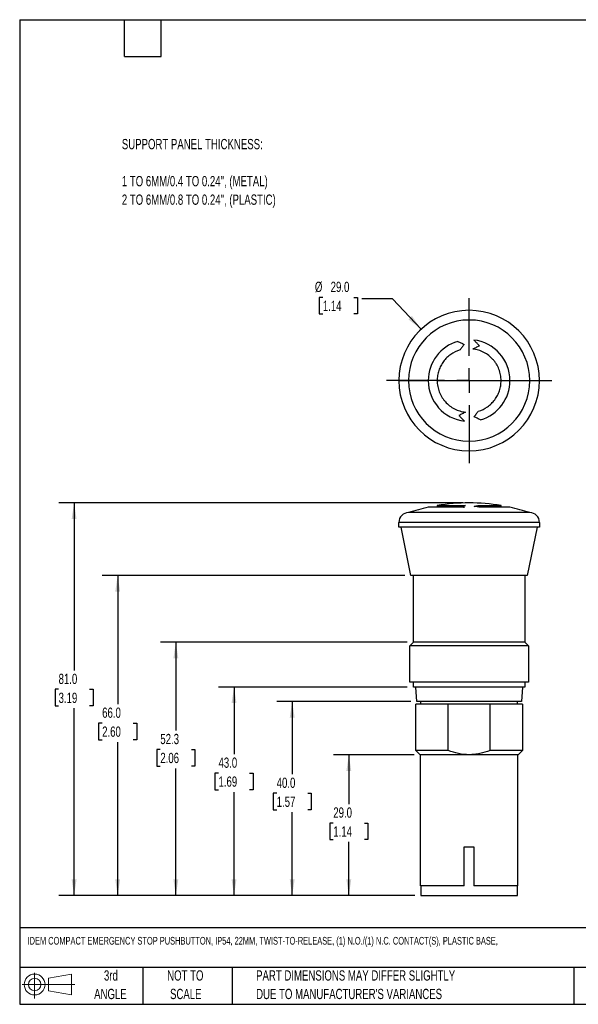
# Model space of a CAD drawing. Header units: millimetres. Extents: x 6 to 273, y 6 to 210.
# Tile 1 of 2: x 6 to 122, y 6 to 210. Entities that reach past the tile are written whole.
import ezdxf

# ---------------------------------------------------------------- set-up
doc = ezdxf.new("R2010")
doc.units = ezdxf.units.MM
doc.linetypes.add('CENTERX2', pattern=[20.32, 12.7, -2.54, 2.54, -2.54])
doc.layers.add('CENTER', color=40, linetype='CENTERX2')
doc.layers.add('DIMENSIONS', color=140, linetype='Continuous', lineweight=25)
doc.layers.add('TEXT', color=140, linetype='Continuous', lineweight=25)
doc.styles.add('SLDTEXTSTYLE0', font='TXT', dxfattribs={"width": 0.7})
doc.dimstyles.new('SLDDIMSTYLE0', dxfattribs={"dimtxt": 2.158008, "dimasz": 3.302, "dimexe": 0, "dimexo": 0.0625, "dimgap": 0.539502, "dimtad": 0, "dimtih": 1, "dimtoh": 1, "dimrnd": 1e-09, "dimzin": 4, "dimdsep": 46, "dimtxsty": 'SLDTEXTSTYLE0', "dimsah": 1, "dimcen": 0, "dimadec": 0, "dimazin": 1, "dimtfac": 1, "dimtofl": 0, "dimtmove": 0, "dimatfit": 3, "dimfxl": 0, "dimfrac": 2, "dimtolj": 1, "dimtzin": 12, "dimarcsym": 0})
doc.dimstyles.new('SLDDIMSTYLE1', dxfattribs={"dimtxt": 2.158008, "dimasz": 3.302, "dimexe": 0, "dimexo": 0.0625, "dimgap": 0.539502, "dimtad": 0, "dimtih": 1, "dimtoh": 1, "dimrnd": 1e-09, "dimzin": 4, "dimdsep": 46, "dimtxsty": 'SLDTEXTSTYLE0', "dimsah": 1, "dimcen": 0.09, "dimadec": 0, "dimazin": 1, "dimtfac": 1, "dimtofl": 0, "dimtmove": 0, "dimatfit": 3, "dimfxl": 0, "dimfrac": 2, "dimtolj": 1, "dimtzin": 12, "dimarcsym": 0})
doc.dimstyles.new('SLDDIMSTYLE4', dxfattribs={"dimtxt": 2.158008, "dimasz": 3.302, "dimexe": 0, "dimexo": 0.0625, "dimgap": 0.539502, "dimtad": 0, "dimtih": 1, "dimtoh": 1, "dimrnd": 1e-09, "dimzin": 12, "dimdsep": 46, "dimtxsty": 'SLDTEXTSTYLE0', "dimsah": 1, "dimcen": 0.09, "dimadec": 0, "dimazin": 3, "dimtfac": 1, "dimtofl": 0, "dimtmove": 0, "dimatfit": 3, "dimfxl": 0, "dimfrac": 2, "dimtolj": 1, "dimtzin": 12, "dimarcsym": 0})

# ---------------------------------------------------------------- blocks, each defined once
blk = doc.blocks.new('Block11')
at = {"color": 7, "linetype": 'Continuous', "lineweight": 18}
for p, q in [((2.59, 5.31), (2.59, 0)), ((5.48, 4.17), (10.18, 5.03)), ((5.48, 1.6), (5.48, 4.17)), ((10.18, 5.03), (10.18, 0.73)), ((0, 2.88), (10.87, 2.88)), ((5.48, 1.6), (10.18, 0.73))]:
    blk.add_line(p, q, dxfattribs=at)
for radius in [2.15, 1.29]:
    blk.add_circle((2.59, 2.88), radius, dxfattribs=at)
blk = doc.blocks.new('Block12')
at = {"color": 7, "linetype": 'Continuous'}
blk.add_blockref('Block11', (0, 0), dxfattribs=at)
blk = doc.blocks.new('_D')
at = {"layer": 'DIMENSIONS'}
for p, q in [((68.87, 152.25), (68.15, 152.25)), ((68.15, 152.25), (68.15, 148.83)), ((75.28, 152.25), (76.01, 152.25)), ((76.01, 152.25), (76.01, 148.83)), ((83.26, 151.95), (76.91, 151.95)), ((89.16, 145.66), (83.26, 151.95)), ((68.15, 148.83), (68.87, 148.83)), ((76.01, 148.83), (75.28, 148.83))]:
    blk.add_line(p, q, dxfattribs=at)
blk.add_solid([(89.16, 145.66), (87.27, 148.41), (86.53, 147.72)], dxfattribs=at)
at = {"layer": 'DIMENSIONS', "char_height": 2.117, "attachment_point": 1, "style": 'SLDTEXTSTYLE0'}
for s, insert in [('%%c', (67.24, 155.47)), ('29.0', (70.5, 155.47)), ('1.14', (68.87, 151.55))]:
    blk.add_mtext(s, dxfattribs=dict(at, insert=insert))
blk = doc.blocks.new('SW_CENTERMARKSYMBOL_0')
at = {"layer": 'CENTER', "color": 0}
for p, q in [((0, 5.08), (0, 17.04)), ((0, 0), (0, 2.54)), ((-5.08, 0), (-17.04, 0)), ((0, 0), (-2.54, 0)), ((0, 0), (0, -2.54)), ((0, 0), (2.54, 0)), ((5.08, 0), (17.04, 0)), ((0, -5.08), (0, -17.04))]:
    blk.add_line(p, q, dxfattribs=at)
blk = doc.blocks.new('_D_4')
at = {"layer": 'DIMENSIONS'}
for p, q in [((87.71, 57.82), (71.07, 57.82)), ((74.25, 57.82), (74.25, 47.68)), ((71.04, 43.76), (70.32, 43.76)), ((70.32, 43.76), (70.32, 40.34)), ((77.45, 43.76), (78.18, 43.76)), ((78.18, 43.76), (78.18, 40.34)), ((70.32, 40.34), (71.04, 40.34)), ((74.25, 28.82), (74.25, 39.85)), ((78.18, 40.34), (77.45, 40.34)), ((87.84, 28.82), (71.07, 28.82))]:
    blk.add_line(p, q, dxfattribs=at)
for points in [[(74.25, 57.82), (73.74, 54.51), (74.75, 54.51)], [(74.25, 28.82), (74.75, 32.12), (73.74, 32.12)]]:
    blk.add_solid(points, dxfattribs=at)
at = {"layer": 'DIMENSIONS', "char_height": 2.117, "attachment_point": 1, "style": 'SLDTEXTSTYLE0'}
for s, insert in [('29.0', (71.04, 46.98)), ('1.14', (71.04, 43.06))]:
    blk.add_mtext(s, dxfattribs=dict(at, insert=insert))
blk = doc.blocks.new('_D_5')
at = {"layer": 'DIMENSIONS'}
for p, q in [((87.01, 68.82), (59.39, 68.82)), ((62.56, 68.82), (62.56, 53.83)), ((59.36, 49.91), (58.63, 49.91)), ((58.63, 49.91), (58.63, 46.48)), ((65.77, 49.91), (66.5, 49.91)), ((66.5, 49.91), (66.5, 46.48)), ((58.63, 46.48), (59.36, 46.48)), ((62.56, 28.82), (62.56, 46)), ((66.5, 46.48), (65.77, 46.48)), ((87.84, 28.82), (59.39, 28.82))]:
    blk.add_line(p, q, dxfattribs=at)
for points in [[(62.56, 68.82), (62.06, 65.51), (63.07, 65.51)], [(62.56, 28.82), (63.07, 32.12), (62.06, 32.12)]]:
    blk.add_solid(points, dxfattribs=at)
at = {"layer": 'DIMENSIONS', "char_height": 2.117, "attachment_point": 1, "style": 'SLDTEXTSTYLE0'}
for s, insert in [('40.0', (59.36, 53.12)), ('1.57', (59.36, 49.21))]:
    blk.add_mtext(s, dxfattribs=dict(at, insert=insert))
blk = doc.blocks.new('_D_6')
at = {"layer": 'DIMENSIONS'}
for p, q in [((86.29, 71.82), (47.39, 71.82)), ((50.56, 71.82), (50.56, 57.98)), ((47.36, 54.07), (46.63, 54.07)), ((46.63, 54.07), (46.63, 50.64)), ((53.77, 54.07), (54.5, 54.07)), ((54.5, 54.07), (54.5, 50.64)), ((46.63, 50.64), (47.36, 50.64)), ((50.56, 28.82), (50.56, 50.16)), ((54.5, 50.64), (53.77, 50.64)), ((87.84, 28.82), (47.39, 28.82))]:
    blk.add_line(p, q, dxfattribs=at)
for points in [[(50.56, 71.82), (50.06, 68.51), (51.07, 68.51)], [(50.56, 28.82), (51.07, 32.12), (50.06, 32.12)]]:
    blk.add_solid(points, dxfattribs=at)
at = {"layer": 'DIMENSIONS', "char_height": 2.117, "attachment_point": 1, "style": 'SLDTEXTSTYLE0'}
for s, insert in [('43.0', (47.36, 57.28)), ('1.69', (47.36, 53.37))]:
    blk.add_mtext(s, dxfattribs=dict(at, insert=insert))
blk = doc.blocks.new('_D_7')
at = {"layer": 'DIMENSIONS'}
for p, q in [((86.29, 81.07), (35.39, 81.07)), ((38.56, 81.07), (38.56, 62.87)), ((35.36, 58.95), (34.63, 58.95)), ((34.63, 58.95), (34.63, 55.52)), ((41.77, 58.95), (42.5, 58.95)), ((42.5, 58.95), (42.5, 55.52)), ((34.63, 55.52), (35.36, 55.52)), ((38.56, 28.82), (38.56, 55.04)), ((42.5, 55.52), (41.77, 55.52)), ((87.84, 28.82), (35.39, 28.82))]:
    blk.add_line(p, q, dxfattribs=at)
for points in [[(38.56, 81.07), (38.06, 77.76), (39.07, 77.76)], [(38.56, 28.82), (39.07, 32.12), (38.06, 32.12)]]:
    blk.add_solid(points, dxfattribs=at)
at = {"layer": 'DIMENSIONS', "char_height": 2.117, "attachment_point": 1, "style": 'SLDTEXTSTYLE0'}
for s, insert in [('52.3', (35.36, 62.16)), ('2.06', (35.36, 58.25))]:
    blk.add_mtext(s, dxfattribs=dict(at, insert=insert))
blk = doc.blocks.new('_D_8')
at = {"layer": 'DIMENSIONS'}
for p, q in [((85.79, 94.82), (23.39, 94.82)), ((26.56, 94.82), (26.56, 68.29)), ((23.36, 64.38), (22.63, 64.38)), ((22.63, 64.38), (22.63, 60.95)), ((29.77, 64.38), (30.5, 64.38)), ((30.5, 64.38), (30.5, 60.95)), ((22.63, 60.95), (23.36, 60.95)), ((26.56, 28.82), (26.56, 60.46)), ((30.5, 60.95), (29.77, 60.95)), ((87.84, 28.82), (23.39, 28.82))]:
    blk.add_line(p, q, dxfattribs=at)
for points in [[(26.56, 94.82), (26.06, 91.51), (27.07, 91.51)], [(26.56, 28.82), (27.07, 32.12), (26.06, 32.12)]]:
    blk.add_solid(points, dxfattribs=at)
at = {"layer": 'DIMENSIONS', "char_height": 2.117, "attachment_point": 1, "style": 'SLDTEXTSTYLE0'}
for s, insert in [('66.0', (23.36, 67.59)), ('2.60', (23.36, 63.68))]:
    blk.add_mtext(s, dxfattribs=dict(at, insert=insert))
blk = doc.blocks.new('_D_9')
at = {"layer": 'DIMENSIONS'}
for p, q in [((97.79, 109.82), (14.4, 109.82)), ((17.57, 109.82), (17.57, 75.27)), ((14.37, 71.36), (13.64, 71.36)), ((13.64, 71.36), (13.64, 67.93)), ((20.78, 71.36), (21.51, 71.36)), ((21.51, 71.36), (21.51, 67.93)), ((13.64, 67.93), (14.37, 67.93)), ((17.57, 28.82), (17.57, 67.45)), ((21.51, 67.93), (20.78, 67.93)), ((87.84, 28.82), (14.4, 28.82))]:
    blk.add_line(p, q, dxfattribs=at)
for points in [[(17.57, 109.82), (17.07, 106.51), (18.08, 106.51)], [(17.57, 28.82), (18.08, 32.12), (17.07, 32.12)]]:
    blk.add_solid(points, dxfattribs=at)
at = {"layer": 'DIMENSIONS', "char_height": 2.117, "attachment_point": 1, "style": 'SLDTEXTSTYLE0'}
for s, insert in [('81.0', (14.37, 74.57)), ('3.19', (14.37, 70.66))]:
    blk.add_mtext(s, dxfattribs=dict(at, insert=insert))

msp = doc.modelspace()

# ---------------------------------------------------------------- linework, layer by layer
for p, q in [((84.5645, 135.06998), (86.5645, 135.06998)), ((86.5645, 135.06998), (90.63602, 135.06998)), ((92.47331, 135.06998), (99.0645, 135.06998)), ((99.0645, 135.06998), (105.65569, 135.06998)), ((107.49298, 135.06998), (111.5645, 135.06998)), ((111.5645, 135.06998), (113.5645, 135.06998)), ((111.5645, 107.81685), (86.5645, 107.81685)), ((98.10848, 108.92021), (90.63602, 108.92021)), ((92.4733, 109.27092), (92.4733, 108.92021)), ((96.95125, 108.92021), (96.95125, 109.1068)), ((100.94838, 109.27111), (100.94838, 108.98346)), ((107.49298, 108.92021), (101.40713, 108.92021)), ((105.65571, 108.92021), (105.65571, 109.27093)), ((113.5645, 105.81685), (84.5645, 105.81685)), ((84.5645, 104.81685), (84.5645, 105.81685)), ((113.5645, 105.81685), (113.5645, 104.81685)), ((113.5645, 104.81685), (84.5645, 104.81685)), ((87.0645, 94.81685), (85.0645, 104.81685)), ((113.0645, 104.81685), (111.0645, 94.81685)), ((111.0645, 94.81685), (87.0645, 94.81685)), ((87.5645, 81.06685), (87.5645, 94.81685)), ((110.5645, 94.81685), (110.5645, 81.06685)), ((86.8145, 80.31685), (87.5645, 81.06685)), ((111.3145, 80.31685), (86.8145, 80.31685)), ((86.8145, 72.81685), (86.8145, 80.31685)), ((110.5645, 81.06685), (87.5645, 81.06685)), ((110.5645, 81.06685), (111.3145, 80.31685)), ((111.3145, 80.31685), (111.3145, 72.81685)), ((111.3145, 72.81685), (86.8145, 72.81685)), ((87.5645, 71.81685), (87.5645, 72.81685)), ((110.5645, 71.81685), (87.5645, 71.81685)), ((88.2845, 68.81685), (88.0645, 71.81685)), ((110.0645, 71.81685), (109.8445, 68.81685)), ((110.5645, 72.81685), (110.5645, 71.81685)), ((88.0645, 58.73685), (88.0645, 68.31685)), ((94.7534, 68.31685), (88.0645, 68.31685)), ((109.8445, 68.81685), (88.2845, 68.81685)), ((89.0645, 68.81685), (89.0645, 68.31685)), ((94.7534, 58.73685), (94.7534, 68.31685)), ((103.3756, 68.31685), (94.7534, 68.31685)), ((110.0645, 68.31685), (103.3756, 68.31685)), ((103.3756, 58.73685), (103.3756, 68.31685)), ((109.0645, 68.31685), (109.0645, 68.81685)), ((110.0645, 68.31685), (110.0645, 58.73685)), ((88.9845, 57.81685), (88.0645, 58.73685)), ((94.7534, 58.73685), (88.0645, 58.73685)), ((109.1445, 57.81685), (88.9845, 57.81685)), ((89.0645, 30.81685), (89.0645, 57.81685)), ((110.0645, 58.73685), (103.3756, 58.73685)), ((109.0645, 57.81685), (109.0645, 30.81685)), ((110.0645, 58.73685), (109.1445, 57.81685)), ((98.0645, 38.81685), (100.0645, 38.81685)), ((98.0645, 30.81685), (98.0645, 38.81685)), ((100.0645, 38.81685), (100.0645, 30.81685)), ((98.0645, 30.81685), (89.0645, 30.81685)), ((89.1145, 30.81685), (89.1145, 28.81685)), ((109.0645, 30.81685), (100.0645, 30.81685)), ((109.0145, 28.81685), (109.0145, 30.81685)), ((89.1145, 28.81685), (109.0145, 28.81685))]:
    msp.add_line(p, q)
for centre, radius, start, end in [((99.0645, 135.06998), 14.5, 0, 180), ((99.0645, 135.06998), 12.5, 0, 180), ((99.0645, 135.06998), 8.42848, 106.1373838, 180), ((99.0645, 135.06998), 8.42848, 0, 83.4870856), ((99.0645, 135.06998), 14.5, 180, 0), ((99.0645, 135.06998), 12.5, 180, 0), ((99.0645, 135.06998), 8.42848, 180, 263.4870856), ((99.0645, 135.06998), 8.42848, 286.1373838, 0), ((99.0645, 69.75435), 40.0625, 90, 99.4695027), ((99.0645, 69.75435), 40.0625, 80.5304973, 90), ((86.5645, 105.81685), 2, 90.0000002, 179.9999999), ((99.0645, 69.75435), 40.0625, 102.144819, 108.1805538), ((99.0645, 69.75435), 40.0625, 71.8194462, 77.855181), ((111.5645, 105.81685), 2, 0.0000001, 89.9999998)]:
    msp.add_arc(centre, radius, start, end)
for points in [[(96.72188, 143.16636), (96.94113, 143.06128), (97.37965, 142.8511), (97.81969, 142.6402), (98.03972, 142.53474)], [(98.03972, 142.53474), (97.89676, 142.34344), (97.61086, 141.96083), (97.32403, 141.57699), (97.18062, 141.38507)], [(99.80803, 141.5828), (100.03669, 141.69847), (100.494, 141.92982), (100.94984, 142.16042), (101.17775, 142.27572)], [(98.32097, 128.55716), (98.09232, 128.44148), (97.635, 128.21014), (97.17917, 127.97954), (96.95125, 127.86424)], [(100.08929, 127.60521), (100.23224, 127.79652), (100.51814, 128.17913), (100.80497, 128.56297), (100.94838, 128.75489)], [(101.40713, 126.97359), (101.18787, 127.07868), (100.74935, 127.28886), (100.30931, 127.49976), (100.08929, 127.60521)], [(98.32097, 109.27693), (98.09232, 109.25231), (97.635, 109.20307), (97.17917, 109.13889), (96.95125, 109.1068)], [(100.08929, 109.10192), (100.23224, 109.13338), (100.51814, 109.19631), (100.80497, 109.24618), (100.94838, 109.27111)], [(101.40713, 108.92021), (101.18787, 108.95389), (100.74935, 109.02126), (100.30931, 109.07503), (100.08929, 109.10192)]]:
    msp.add_open_spline(points, degree=3)
for points, knots in [([(101.17775, 142.27572), (101.04893, 142.40577), (100.7913, 142.66588), (100.40551, 143.05538), (100.14885, 143.3145), (100.02052, 143.44407)], [0, 0, 0, 0, 0.3333441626, 0.6666558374, 1, 1, 1, 1]), ([(97.18062, 141.38507), (96.49958, 141.18386), (95.86867, 140.88045), (94.99689, 140.27322), (94.72415, 140.04823), (94.22107, 139.56112), (93.98936, 139.29805), (93.56668, 138.7318), (93.37796, 138.4308), (93.05431, 137.80941), (92.91769, 137.48685), (92.69586, 136.81751), (92.61139, 136.4711), (92.50021, 135.77624), (92.47246, 135.42505), (92.47331, 135.06998)], [0, 0, 0, 0, 0.25, 0.25, 0.375, 0.375, 0.5, 0.5, 0.625, 0.625, 0.75, 0.75, 0.875, 0.875, 1, 1, 1, 1]), ([(105.65569, 135.06998), (105.65471, 135.4727), (105.61703, 135.86907), (105.50775, 136.45452), (105.46247, 136.64814), (105.35392, 137.03227), (105.29026, 137.22375), (105.07443, 137.78521), (104.89841, 138.14161), (104.5875, 138.65008), (104.47601, 138.81518), (104.23691, 139.13643), (104.10896, 139.29281), (103.70857, 139.7389), (103.4175, 140.00904), (102.7877, 140.49552), (102.44539, 140.71322), (101.73656, 141.0777), (101.3685, 141.22651), (100.60503, 141.45714), (100.20832, 141.53861), (99.80803, 141.5828)], [0, 0, 0, 0, 0.125, 0.125, 0.1875, 0.1875, 0.25, 0.25, 0.375, 0.375, 0.4375, 0.4375, 0.5, 0.5, 0.625, 0.625, 0.75, 0.75, 0.875, 0.875, 1, 1, 1, 1]), ([(92.47331, 135.06998), (92.47429, 134.66726), (92.51197, 134.27088), (92.62125, 133.68544), (92.66653, 133.49182), (92.77508, 133.10768), (92.83874, 132.91621), (93.05457, 132.35475), (93.23059, 131.99835), (93.5415, 131.48988), (93.653, 131.32477), (93.89209, 131.00353), (94.02004, 130.84715), (94.42044, 130.40106), (94.7115, 130.13092), (95.3413, 129.64444), (95.68361, 129.42674), (96.39244, 129.06226), (96.7605, 128.91345), (97.52397, 128.68281), (97.92068, 128.60134), (98.32097, 128.55716)], [0, 0, 0, 0, 0.125, 0.125, 0.1875, 0.1875, 0.25, 0.25, 0.375, 0.375, 0.4375, 0.4375, 0.5, 0.5, 0.625, 0.625, 0.75, 0.75, 0.875, 0.875, 1, 1, 1, 1]), ([(100.94838, 128.75489), (101.62942, 128.9561), (102.26034, 129.25951), (103.13211, 129.86674), (103.40485, 130.09172), (103.90793, 130.57884), (104.13964, 130.84191), (104.56232, 131.40816), (104.75105, 131.70916), (105.0747, 132.33054), (105.21131, 132.65311), (105.43314, 133.32245), (105.51761, 133.66885), (105.62879, 134.36371), (105.65655, 134.71491), (105.65569, 135.06998)], [0, 0, 0, 0, 0.25, 0.25, 0.375, 0.375, 0.5, 0.5, 0.625, 0.625, 0.75, 0.75, 0.875, 0.875, 1, 1, 1, 1]), ([(96.95125, 127.86424), (97.08007, 127.73418), (97.3377, 127.47408), (97.7235, 127.08458), (97.98015, 126.82546), (98.10848, 126.69589)], [0, 0, 0, 0, 0.333344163, 0.666655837, 1, 1, 1, 1]), ([(92.47331, 109.27093), (92.47429, 109.27109), (92.51197, 109.27127), (92.62125, 109.27157), (92.66653, 109.27168), (92.77508, 109.27189), (92.83874, 109.27201), (93.05457, 109.27236), (93.23059, 109.2726), (93.5415, 109.27299), (93.653, 109.27312), (93.89209, 109.27339), (94.02004, 109.27352), (94.42044, 109.27393), (94.7115, 109.27421), (95.3413, 109.27477), (95.68361, 109.27506), (96.39244, 109.27561), (96.7605, 109.27588), (97.52397, 109.27642), (97.92068, 109.27668), (98.32097, 109.27693)], [0, 0, 0, 0, 0.125, 0.125, 0.1875, 0.1875, 0.25, 0.25, 0.375, 0.375, 0.4375, 0.4375, 0.5, 0.5, 0.625, 0.625, 0.75, 0.75, 0.875, 0.875, 1, 1, 1, 1]), ([(96.95125, 109.1068), (97.08007, 109.08913), (97.3377, 109.05379), (97.7235, 108.99159), (97.98015, 108.944), (98.10848, 108.92021)], [0, 0, 0, 0, 0.333344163, 0.666655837, 1, 1, 1, 1]), ([(100.94838, 109.27111), (101.62942, 109.2708), (102.26034, 109.27056), (103.13211, 109.2703), (103.40485, 109.27023), (103.90793, 109.27014), (104.13964, 109.27011), (104.56232, 109.27009), (104.75105, 109.2701), (105.0747, 109.27017), (105.21131, 109.27022), (105.43314, 109.27036), (105.51761, 109.27045), (105.62879, 109.27066), (105.65655, 109.27079), (105.65569, 109.27093)], [0, 0, 0, 0, 0.25, 0.25, 0.375, 0.375, 0.5, 0.5, 0.625, 0.625, 0.75, 0.75, 0.875, 0.875, 1, 1, 1, 1]), ([(103.3756, 58.73685), (102.68373, 58.46569), (101.98102, 58.24539), (100.90524, 58.01692), (100.54302, 57.9578), (99.81044, 57.87777), (99.43809, 57.8569), (98.3216, 57.85675), (97.59151, 57.93937), (96.15518, 58.24332), (95.44595, 58.46543), (94.7534, 58.73685)], [0, 0, 0, 0, 0.25, 0.25, 0.375, 0.375, 0.5, 0.5, 0.75, 0.75, 1, 1, 1, 1])]:
    msp.add_open_spline(points, degree=3, knots=knots)
at = {"layer": 'TEXT'}
for p, q in [((6.35, 209.55), (273.05, 209.55)), ((6.35, 209.55), (6.35, 6.35)), ((27.94, 201.93), (27.94, 209.55)), ((35.56, 201.93), (35.56, 209.55)), ((27.94, 201.93), (35.56, 201.93)), ((273.05, 22.12611), (6.35, 22.12611)), ((273.05, 13.97), (6.35, 13.97)), ((31.75, 13.97), (31.75, 6.35)), ((50.21163, 13.97), (50.21163, 6.35)), ((120.64648, 13.97), (120.64648, 6.35)), ((6.35, 6.35), (273.05, 6.35))]:
    msp.add_line(p, q, dxfattribs=at)

# ---------------------------------------------------------------- block references
at = {"layer": 'CENTER'}
msp.add_blockref('SW_CENTERMARKSYMBOL_0', (99.0645, 135.06998), dxfattribs=at)
at = {"layer": 'TEXT'}
msp.add_blockref('Block12', (6.83794, 7.55386), dxfattribs=at)

# ---------------------------------------------------------------- texts
at = {"layer": 'DIMENSIONS', "char_height": 2.1166667, "attachment_point": 1, "style": 'SLDTEXTSTYLE0'}
for s, insert in [('SUPPORT PANEL THICKNESS:', (27.41958, 184.93689)), ('1 TO 6MM/0.4 TO 0.24", (METAL)', (27.41958, 177.29244)), ('2 TO 6MM/0.8 TO 0.24", (PLASTIC)', (27.41958, 173.47022))]:
    msp.add_mtext(s, dxfattribs=dict(at, insert=insert))
at = {"layer": 'TEXT', "style": 'SLDTEXTSTYLE0'}
for s, insert, char_height, attachment_point in [('IDEM COMPACT EMERGENCY STOP PUSHBUTTON, IP54, 22MM, TWIST-TO-RELEASE, (1) N.O./(1) N.C. CONTACT(S), PLASTIC BASE,', (7.96573, 20.25965), 1.5875, 1), ('3rd', (25.16245, 13.36399), 2.116667, 2), ('NOT TO', (40.51577, 13.36399), 2.116667, 2), ('PART DIMENSIONS MAY DIFFER SLIGHTLY', (55.11928, 13.36399), 2.1166667, 1), ('ANGLE', (25.06495, 9.54177), 2.116667, 2), ('SCALE', (40.61205, 9.54177), 2.116667, 2), ("DUE TO MANUFACTURER'S VARIANCES", (55.11928, 9.54177), 2.1166667, 1)]:
    msp.add_mtext(s, dxfattribs=dict(at, insert=insert, char_height=char_height, attachment_point=attachment_point))

# ---------------------------------------------------------------- dimensions: what is measured, and where the dimension line sits
at = {"layer": 'DIMENSIONS'}
dim = msp.add_diameter_dim_2p(p1=(108.97372, 124.48426), p2=(89.15528, 145.65569), dimstyle='SLDDIMSTYLE0', dxfattribs=at)
dim.commit()
dim.dimension.update_dxf_attribs({"geometry": '_D', "text_midpoint": (72.07673, 151.95106), "dimtype": 163})
for base, p2, dimstyle, picture, middle in [((17.57458, 109.81685), (99.0645, 109.81685), 'SLDDIMSTYLE1', '_D_9', (17.57458, 71.36027)), ((26.5645, 94.81685), (87.0645, 94.81685), 'SLDDIMSTYLE1', '_D_8', (26.5645, 64.37649)), ((38.5645, 81.06685), (87.5645, 81.06685), 'SLDDIMSTYLE4', '_D_7', (38.5645, 58.9524)), ((50.5645, 71.81685), (87.5645, 71.81685), 'SLDDIMSTYLE1', '_D_6', (50.5645, 54.07072)), ((62.5645, 68.81685), (88.2845, 68.81685), 'SLDDIMSTYLE1', '_D_5', (62.5645, 49.91225)), ((74.24636, 57.81685), (88.9845, 57.81685), 'SLDDIMSTYLE1', '_D_4', (74.24636, 43.76495))]:
    dim = msp.add_linear_dim(base=base, p1=(89.1145, 28.81685), p2=p2, angle=90, dimstyle=dimstyle, dxfattribs=at)
    dim.commit()
    dim.dimension.update_dxf_attribs({"geometry": picture, "text_midpoint": middle, "dimtype": 160})

doc.saveas('drawing.dxf')
